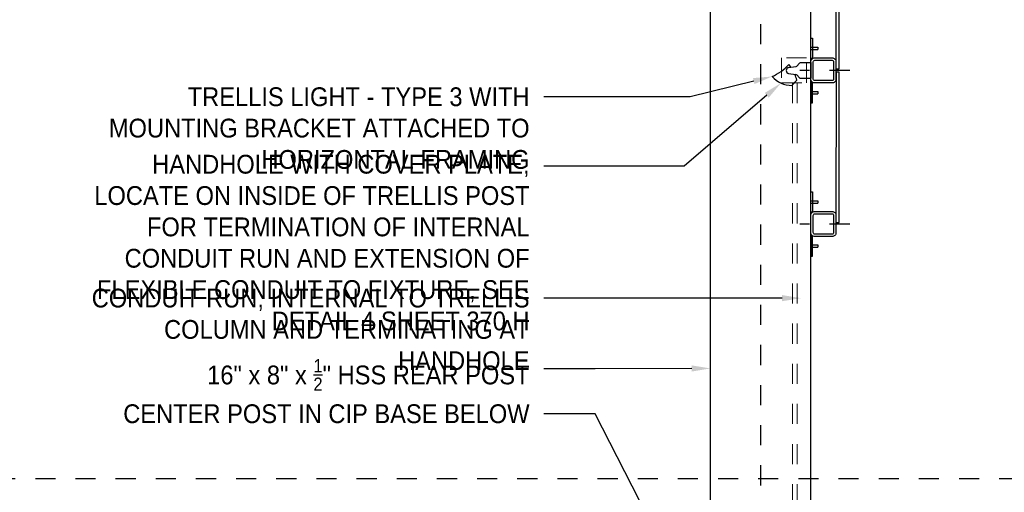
# Paper-space layout 'Layout1 (5)' of a CAD drawing. Header units: feet. Extents: x -61 to 79, y 0 to 11.
# Tile 14 of 16: x 8.44 to 13.34, y 4.39 to 6.75. Entities that reach past the tile are written whole.
import ezdxf
from ezdxf import colors
from ezdxf.entities.mleader import LeaderData, LeaderLine
from ezdxf.math import Vec2, Vec3

# ---------------------------------------------------------------- set-up
doc = ezdxf.new("R2010")
doc.units = ezdxf.units.FT
doc.header["$LTSCALE"] = 0.1
doc.header["$MEASUREMENT"] = 0
for name, pattern in [('Framing Section$0$CENTER', [2, 1.25, -0.25, 0.25, -0.25]), ('Framing Section$0$DASHED', [0.75, 0.5, -0.25]), ('Framing Section$0$DGN Style 2', [10.034255, 6.020553, -4.013702])]:
    doc.linetypes.add(name, pattern=pattern)
doc.layers.get('0').update_dxf_attribs({"color": 252})
for name, color, linetype in [('Framing Section$0$L-ANNO-ELEVATION', 252, 'Framing Section$0$DASHED'), ('Framing Section$0$L-CNTR', 230, 'Framing Section$0$CENTER'), ('Framing Section$0$L-DETL-ANNO', 190, 'Continuous'), ('Framing Section$0$L-DETL-CNTR', 230, 'Framing Section$0$CENTER'), ('Framing Section$0$L-DETL-LINE-.09', 216, 'Continuous'), ('Framing Section$0$L-DETL-SCRN', 252, 'Continuous'), ('Framing Section$0$L-SITE-STEEL COLUMN', 3, 'Continuous')]:
    doc.layers.add(name, color=color, linetype=linetype)
doc.layers.add('Framing Section$0$LT_P_Conduit', color=1, linetype='Continuous', lineweight=13)
doc.styles.add('Framing Section$0$ARIAL', font='arial.ttf', dxfattribs={"width": 0.9})

# ---------------------------------------------------------------- blocks, each defined once
blk = doc.blocks.new('Framing Section$0$purelin')
at = {"layer": 'Framing Section$0$L-CNTR'}
blk.add_lwpolyline([(0, 6.18), (0, -1.76)], dxfattribs=at)
at = {"layer": 'Framing Section$0$L-SITE-STEEL COLUMN'}
for points in [[(1.38, 0), (-1.38, 0, -0.414214), (-2, 0.62), (-2, 3.38, -0.414214), (-1.38, 4), (1.38, 4, -0.414214), (2, 3.38), (2, 0.62, -0.414214)], [(1.38, 0.38), (-1.38, 0.38, -0.414214), (-1.62, 0.62), (-1.62, 3.38, -0.414214), (-1.38, 3.62), (1.38, 3.62, -0.414214), (1.62, 3.38), (1.62, 0.62, -0.414214)]]:
    blk.add_lwpolyline(points, format="xyb", close=True, dxfattribs=at)
for points in [[(-1.9, 0), (-5.15, 0), (-5.15, 0.25), (-1.9, 0.25)], [(1.9, 0), (5.15, 0), (5.15, 0.25), (1.9, 0.25)]]:
    blk.add_lwpolyline(points, close=True, dxfattribs=at)
for points in [[(-3.71, 0.25), (-3.71, 1.1)], [(-3.71, 1.1), (-3.34, 1.1)], [(-3.71, 0), (-3.71, 0.25)], [(-3.34, 0.25), (-3.34, 1.1)], [(-3.34, 0), (-3.34, 0.25)], [(3.34, 0.25), (3.34, 1.1)], [(3.34, 1.1), (3.71, 1.1)], [(3.34, 0), (3.34, 0.25)], [(3.71, 0.25), (3.71, 1.1)], [(3.71, 0), (3.71, 0.25)]]:
    blk.add_lwpolyline(points, dxfattribs=at)
blk = doc.blocks.new('Framing Section')
at = {"layer": 'Framing Section$0$L-ANNO-ELEVATION'}
blk.add_lwpolyline([(297.0024, 25.9685), (-115.4796, 25.9685)], dxfattribs=at)
at = {"layer": 'Framing Section$0$L-DETL-CNTR'}
blk.add_lwpolyline([(198.1956, -71.0844), (198.1956, 174.3827)], dxfattribs=at)
at = {"layer": 'Framing Section$0$L-DETL-LINE-.09'}
for points in [[(210.196, 115.3627), (210.1956, 91.3627), (210.6956, 91.3627), (210.696, 115.3627)], [(210.196, 90.8627), (210.1956, 66.8627), (210.6956, 66.8627), (210.696, 90.8627)]]:
    blk.add_lwpolyline(points, close=True, dxfattribs=at)
at = {"layer": 'Framing Section$0$L-DETL-SCRN'}
for points in [[(199.9973, 90.148, 0.10481936), (202.6686, 92.0701)], [(202.6479, 91.5951, 0.7819433), (202.6479, 90.637)], [(202.6479, 91.5951), (203.7775, 91.7352, 0.17906801), (203.9316, 91.8149), (204.3591, 92.2844, -0.21108017), (204.5439, 92.3661), (206.1956, 92.3661)], [(202.7627, 91.9604, 0.00643773), (202.6686, 92.0701)], [(203.0113, 91.6402, 0.01806143), (202.7627, 91.9604)], [(199.9973, 90.148, 0.20892903), (203.1714, 88.7349)], [(202.6479, 90.637), (203.7775, 90.4969, -0.17906801), (203.9316, 90.4172), (204.3591, 89.9477, 0.21108017), (204.5439, 89.8661), (206.1956, 89.8661)], [(203.9359, 89.5762, 0.04388659), (203.6396, 90.514, 0.04388659)]]:
    blk.add_lwpolyline(points, format="xyb", dxfattribs=at)
for points in [[(206.1956, 92.3661), (206.1956, 89.8661)], [(203.1714, 88.7349), (203.9359, 89.5762)]]:
    blk.add_lwpolyline(points, dxfattribs=at)
at = {"layer": 'Framing Section$0$L-SITE-STEEL COLUMN'}
for points in [[(190.1956, -14.0715), (190.1956, 114.2422)], [(206.1956, -14.0715), (206.1956, 112.1995)]]:
    blk.add_lwpolyline(points, dxfattribs=at)
at = {"layer": 'Framing Section$0$LT_P_Conduit', "linetype": 'Framing Section$0$DGN Style 2', "lineweight": 0}
for p, q in [((203.2673, 89.1161), (203.271, -32.1758)), ((204.0085, 89.1161), (204.021, -32.1758))]:
    blk.add_line(p, q, dxfattribs=at)
blk.add_lwpolyline([(205.4897, 93.1161), (201.536, 93.1161), (201.536, 89.1161), (205.4897, 89.1161)], close=True, dxfattribs=at)
at = {"rotation": 270}
for p in [(206.1956, 91.1161), (206.1956, 66.6161)]:
    blk.add_blockref('Framing Section$0$purelin', p, dxfattribs=at)
at = {"layer": 'Framing Section$0$L-DETL-ANNO'}
ml = blk.add_multileader_mtext('Standard', dxfattribs=at)
ml.set_content('\\A1;TRELLIS LIGHT - TYPE 3 WITH MOUNTING BRACKET ATTACHED TO HORIZONTAL FRAMING', color=11, style='Framing Section$0$ARIAL')
ml.set_leader_properties()
ml.build(insert=Vec2(0, 0))
ml.multileader.update_dxf_attribs({"has_dogleg": 0, "dogleg_length": 0.36, "arrow_head_size": 3, "scale": 24})
ctx = ml.context
ctx.base_point, ctx.scale, ctx.char_height, ctx.arrow_head_size, ctx.landing_gap_size, ctx.plane_origin = Vec3(64.3414, 86.8971), 24, 3, 3, 2.25, Vec3(104.8035, 79.8623)
ctx.text_align_type = 2
notes = []
notes.append((ctx, [(1, (1, 1, 0), (172.2539, 86.8971), (-1, 0), 8.64, [(0, [(199.9973, 90.148), (186.9551, 86.8971)], 0, [])])]))
ctx.mtext.insert, ctx.mtext.width, ctx.mtext.alignment, ctx.mtext.flow_direction = Vec3(161.3639, 88.4227), 96.217384, 3, 5
ml = blk.add_multileader_mtext('Standard', dxfattribs=at)
ml.set_content('\\A1;HANDHOLE WITH COVER PLATE, LOCATE ON INSIDE OF TRELLIS POST FOR TERMINATION OF INTERNAL CONDUIT RUN AND EXTENSION OF FLEXIBLE CONDUIT TO FIXTURE, SEE DETAIL 4 SHEET 370 H', color=11, style='Framing Section$0$ARIAL')
ml.set_leader_properties()
ml.build(insert=Vec2(0, 0))
ml.multileader.update_dxf_attribs({"has_dogleg": 0, "dogleg_length": 0.36, "arrow_head_size": 3, "scale": 24})
ctx = ml.context
ctx.base_point, ctx.scale, ctx.char_height, ctx.arrow_head_size, ctx.landing_gap_size, ctx.plane_origin = Vec3(63.0006, 75.8611), 24, 3, 3, 2.25, Vec3(104.8035, 68.8263)
ctx.text_align_type = 2
notes.append((ctx, [(1, (1, 1, 0), (172.2539, 75.8611), (-1, 0), 8.64, [(0, [(201.4367, 89.1098), (185.9776, 75.8611)], 0, [])])]))
ctx.mtext.insert, ctx.mtext.width, ctx.mtext.alignment, ctx.mtext.flow_direction = Vec3(161.3639, 77.6578), 96.217384, 3, 5
ml = blk.add_multileader_mtext('Standard', dxfattribs=at)
ml.set_content('\\A1;CONDUIT RUN, INTERNAL TO TRELLIS COLUMN AND TERMINATING AT HANDHOLE', color=11, style='Framing Section$0$ARIAL')
ml.set_leader_properties()
ml.build(insert=Vec2(0, 0))
ml.multileader.update_dxf_attribs({"has_dogleg": 0, "dogleg_length": 0.36, "arrow_head_size": 3, "scale": 24})
ctx = ml.context
ctx.base_point, ctx.scale, ctx.char_height, ctx.arrow_head_size, ctx.landing_gap_size, ctx.plane_origin = Vec3(63.31, 54.776), 24, 3, 3, 2.25, Vec3(104.8035, 47.7412)
ctx.text_align_type = 2
notes.append((ctx, [(1, (1, 1, 0), (172.2539, 54.776), (-1, 0), 8.64, [(0, [(204.5962, 54.7893), (171.8003, 54.776)], 0, [])])]))
ctx.mtext.insert, ctx.mtext.width, ctx.mtext.alignment, ctx.mtext.flow_direction = Vec3(161.3639, 56.3015), 96.217384, 3, 5
ml = blk.add_multileader_mtext('Standard', dxfattribs=at)
ml.set_content('\\A1;16" x 8" x {\\H0.7x;\\S1/2;}" HSS REAR POST', color=11, style='Framing Section$0$ARIAL')
ml.set_leader_properties()
ml.build(insert=Vec2(0, 0))
ml.multileader.update_dxf_attribs({"has_dogleg": 0, "dogleg_length": 0.36, "arrow_head_size": 3, "scale": 24})
ctx = ml.context
ctx.base_point, ctx.scale, ctx.char_height, ctx.arrow_head_size, ctx.landing_gap_size, ctx.plane_origin = Vec3(108.2996, 43.5286), 24, 3, 3, 2.25, Vec3(104.8035, 36.4939)
ctx.text_align_type = 2
notes.append((ctx, [(1, (1, 1, 0), (172.2539, 43.5286), (-1, 0), 8.64, [(0, [(190.1956, 43.5738), (171.8003, 43.5286)], 0, [])])]))
ctx.mtext.insert, ctx.mtext.width, ctx.mtext.alignment, ctx.mtext.flow_direction = Vec3(161.3639, 45.0542), 96.217384, 3, 5
ml = blk.add_multileader_mtext('Standard', dxfattribs=at)
ml.set_content('\\A1;CENTER POST IN CIP BASE BELOW', color=11, style='Framing Section$0$ARIAL')
ml.set_leader_properties()
ml.build(insert=Vec2(0, 0))
ml.multileader.update_dxf_attribs({"has_dogleg": 0, "dogleg_length": 0.36, "arrow_head_size": 3, "scale": 24})
ctx = ml.context
ctx.base_point, ctx.scale, ctx.char_height, ctx.arrow_head_size, ctx.landing_gap_size, ctx.plane_origin = Vec3(94.581, 36.3233), 24, 3, 3, 2.25, Vec3(104.8035, 29.2885)
ctx.text_align_type = 2
notes.append((ctx, [(1, (1, 1, 0), (172.2539, 36.3233), (-1, 0), 8.64, [(0, [(198.1956, -15.0715), (171.8003, 36.3233)], 0, [])])]))
ctx.mtext.insert, ctx.mtext.width, ctx.mtext.alignment, ctx.mtext.flow_direction = Vec3(161.3639, 37.8488), 96.217384, 3, 5
for ctx, leaders in notes:
    for number, flags, end, landing, length, lines in leaders:
        leader = LeaderData()
        leader.index, (leader.has_last_leader_line, leader.has_dogleg_vector, leader.attachment_direction) = number, flags
        leader.last_leader_point, leader.dogleg_vector, leader.dogleg_length = Vec3(end), Vec3(landing), length
        for number, points, colour, breaks in lines:
            line = LeaderLine()
            line.index, line.vertices, line.color, line.breaks = number, Vec3.list(points), colors.encode_raw_color(colour), breaks
            leader.lines.append(line)
        ctx.leaders.append(leader)

psp = doc.layouts.new('Layout1 (5)')

# ---------------------------------------------------------------- block references
at = {"xscale": 0.03125, "yscale": 0.03125, "zscale": 0.03125}
psp.add_blockref('Framing Section', (5.9368, 3.6483), dxfattribs=at)

doc.saveas('drawing.dxf')
